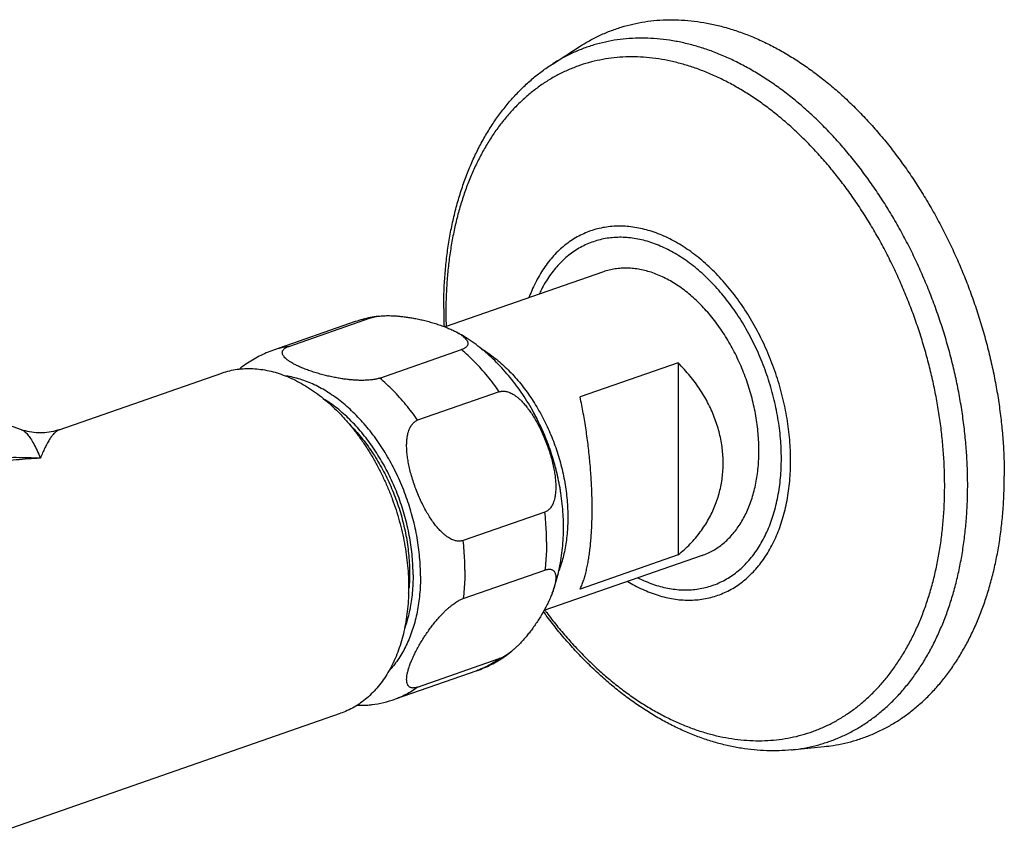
# Model space of a CAD drawing. Header units: millimetres. Extents: x 1094 to 1704, y 605 to 1147.
# Tile 9 of 14: x 1261 to 1346, y 700 to 771. Entities that reach past the tile are written whole.
import ezdxf

# ---------------------------------------------------------------- set-up
doc = ezdxf.new("R2010")
doc.units = ezdxf.units.MM
doc.header["$LTSCALE"] = 30.734
doc.layers.get('0').update_dxf_attribs({"linetype": 'CONTINUOUS'})

msp = doc.modelspace()

# ---------------------------------------------------------------- linework, layer by layer
at = {"color": 7, "linetype": 'CONTINUOUS'}
for p, q in [((1306.698, 767.608), (1309.11, 769.152)), ((1260.714, 735.953), (1166.083, 768.938)), ((1311.111, 749.621), (1297.413, 744.846)), ((1289.618, 745.306), (1282.547, 742.841)), ((1283.876, 743.164), (1290.947, 745.629)), ((1291.75, 740.419), (1298.821, 742.884)), ((1317.582, 741.744), (1309.097, 738.786)), ((1317.582, 741.744), (1317.582, 725.108)), ((1264.001, 735.953), (1278.082, 740.861)), ((1302.101, 739.23), (1295.03, 736.766)), ((1260.882, 735.897), (1260.712, 735.953)), ((1306.038, 728.819), (1298.967, 726.355)), ((1319.669, 725.069), (1305.971, 720.295)), ((1317.582, 725.108), (1309.097, 722.151)), ((1298.967, 721.334), (1306.038, 723.799)), ((1295.03, 713.668), (1302.101, 716.132)), ((1300.151, 715.089), (1293.08, 712.624)), ((1256.819, 700.408), (1288.352, 711.4)), ((1327.394, 708.236), (1330.243, 708.526))]:
    msp.add_line(p, q, dxfattribs=at)
msp.add_lwpolyline([(1264.003, 735.953), (1263.854, 735.904), (1263.673, 735.851), (1263.49, 735.805), (1263.306, 735.766), (1263.12, 735.733), (1262.933, 735.708), (1262.745, 735.69), (1262.557, 735.679), (1262.369, 735.675), (1262.18, 735.678), (1261.992, 735.688), (1261.804, 735.706), (1261.617, 735.73), (1261.431, 735.761), (1261.247, 735.8), (1261.064, 735.845), (1260.882, 735.897)], dxfattribs=at)
for centre, radius, start, end in [((1337.356, 746.46), 40.069, 180.01323, 182.25736), ((1292.861, 736), 9.854, 101.31129, 109.21323), ((1292.884, 735.884), 9.973, 97.28992, 101.31112), ((1288.954, 727.486), 18.709, 0.00012, 0.33471), ((1279.531, 723.413), 14.799, 353.76422, 355.61629), ((1289.826, 721.968), 9.894, 277.27292, 289.19643)]:
    msp.add_arc(centre, radius, start, end, dxfattribs=at)
at = {"color": 9, "linetype": 'CONTINUOUS'}
for centre, radius, start, end in [((1336.073, 746.159), 38.598, 180.00536, 181.90725), ((1291.944, 738.63), 7.07, 98.10751, 109.21237), ((1284.873, 736.165), 7.07, 98.10751, 109.21237), ((1260.477, 735.276), 0.717, 70.72242, 70.90432)]:
    msp.add_arc(centre, radius, start, end, dxfattribs=at)
at = {"color": 7, "linetype": 'CONTINUOUS'}
for points, knots in [([(1309.11, 769.152), (1309.335, 769.296), (1309.863, 769.614), (1310.718, 770.059), (1311.677, 770.472), (1312.662, 770.814), (1313.671, 771.084), (1314.702, 771.281), (1315.751, 771.404), (1316.817, 771.454), (1317.897, 771.43), (1318.989, 771.332), (1320.089, 771.161), (1321.196, 770.917), (1322.306, 770.6), (1323.417, 770.212), (1324.527, 769.753), (1325.633, 769.225), (1326.732, 768.628), (1327.822, 767.965), (1328.9, 767.236), (1329.965, 766.443), (1331.012, 765.589), (1332.04, 764.675), (1333.047, 763.703), (1334.03, 762.676), (1334.987, 761.596), (1335.916, 760.465), (1336.814, 759.286), (1337.68, 758.063), (1338.511, 756.797), (1339.305, 755.492), (1340.061, 754.15), (1340.777, 752.776), (1341.451, 751.371), (1342.082, 749.94), (1342.667, 748.486), (1343.207, 747.011), (1343.699, 745.52), (1344.143, 744.017), (1344.536, 742.503), (1344.88, 740.984), (1345.171, 739.462), (1345.411, 737.942), (1345.598, 736.426), (1345.732, 734.918), (1345.813, 733.422), (1345.831, 732.429), (1345.831, 731.935)], [0, 0, 0, 0, 0.012981, 0.029962, 0.046864, 0.063746, 0.08065, 0.097634, 0.114738, 0.132017, 0.149505, 0.167251, 0.185282, 0.203639, 0.222339, 0.241414, 0.260871, 0.280735, 0.301003, 0.321691, 0.342788, 0.364302, 0.386215, 0.408528, 0.431216, 0.454275, 0.477676, 0.501407, 0.525435, 0.549746, 0.574303, 0.599087, 0.62406, 0.649199, 0.674465, 0.699834, 0.725265, 0.750732, 0.776195, 0.801628, 0.82699, 0.852256, 0.877386, 0.902356, 0.927129, 0.951681, 0.975979, 1, 1, 1, 1]), ([(1297.287, 746.45), (1297.287, 746.94), (1297.305, 747.913), (1297.389, 749.361), (1297.528, 750.785), (1297.723, 752.182), (1297.974, 753.547), (1298.279, 754.878), (1298.639, 756.172), (1299.053, 757.424), (1299.519, 758.632), (1300.036, 759.791), (1300.604, 760.899), (1301.219, 761.953), (1301.88, 762.95), (1302.585, 763.887), (1303.332, 764.762), (1304.118, 765.574), (1304.941, 766.321), (1305.798, 767.002), (1306.395, 767.414), (1306.698, 767.608)], [0, 0, 0, 0, 0.060873, 0.121008, 0.180275, 0.238725, 0.296237, 0.352859, 0.408473, 0.463128, 0.516734, 0.56934, 0.620893, 0.671436, 0.720969, 0.769527, 0.817172, 0.863936, 0.909954, 0.955255, 1, 1, 1, 1]), ([(1324.583, 734.141), (1324.583, 734.388), (1324.571, 734.886), (1324.521, 735.636), (1324.437, 736.393), (1324.321, 737.153), (1324.171, 737.914), (1323.99, 738.672), (1323.778, 739.426), (1323.535, 740.172), (1323.262, 740.908), (1322.961, 741.631), (1322.632, 742.338), (1322.277, 743.027), (1321.896, 743.696), (1321.492, 744.341), (1321.066, 744.961), (1320.619, 745.553), (1320.153, 746.115), (1319.67, 746.646), (1319.171, 747.142), (1318.658, 747.603), (1318.133, 748.026), (1317.598, 748.411), (1317.055, 748.755), (1316.506, 749.058), (1315.953, 749.318), (1315.397, 749.535), (1314.842, 749.707), (1314.288, 749.833), (1313.738, 749.915), (1313.194, 749.95), (1312.658, 749.939), (1312.131, 749.882), (1311.617, 749.779), (1311.28, 749.679), (1311.114, 749.621), (1311.111, 749.621)], [0, 0, 0, 0, 0.031821, 0.064092, 0.096755, 0.129752, 0.16302, 0.196492, 0.230103, 0.263783, 0.297465, 0.331078, 0.364555, 0.39783, 0.430835, 0.463509, 0.495792, 0.527627, 0.558961, 0.589749, 0.619947, 0.649522, 0.678445, 0.706695, 0.734262, 0.761144, 0.787348, 0.812894, 0.837813, 0.862146, 0.88595, 0.909289, 0.932241, 0.954893, 0.97734, 0.999681, 1, 1, 1, 1]), ([(1290.947, 745.629), (1290.991, 745.644), (1291.084, 745.673), (1291.231, 745.71), (1291.393, 745.743), (1291.524, 745.764), (1291.601, 745.774), (1291.619, 745.776)], [0, 0, 0, 0, 0.202938, 0.423192, 0.662082, 0.922844, 1, 1, 1, 1]), ([(1291.619, 745.776), (1291.666, 745.782), (1291.784, 745.796), (1291.98, 745.812), (1292.214, 745.823), (1292.472, 745.827), (1292.755, 745.823), (1293.064, 745.809), (1293.401, 745.784), (1293.764, 745.747), (1294.152, 745.695), (1294.563, 745.629), (1294.993, 745.548), (1295.437, 745.451), (1295.889, 745.338), (1296.341, 745.212), (1296.785, 745.073), (1297.21, 744.925), (1297.609, 744.771), (1297.973, 744.614), (1298.234, 744.487), (1298.373, 744.413), (1298.405, 744.395)], [0, 0, 0, 0, 0.020318, 0.050812, 0.08422, 0.120842, 0.161094, 0.20522, 0.253399, 0.305564, 0.361526, 0.420986, 0.483575, 0.548735, 0.615579, 0.683014, 0.749782, 0.814484, 0.875834, 0.932667, 0.984166, 1, 1, 1, 1]), ([(1307.662, 727.595), (1307.661, 727.862), (1307.645, 728.434), (1307.582, 729.309), (1307.475, 730.222), (1307.325, 731.134), (1307.135, 732.043), (1306.904, 732.945), (1306.634, 733.836), (1306.327, 734.713), (1305.983, 735.575), (1305.602, 736.419), (1305.188, 737.242), (1304.739, 738.043), (1304.256, 738.821), (1303.742, 739.57), (1303.198, 740.289), (1302.625, 740.974), (1302.024, 741.624), (1301.4, 742.234), (1300.755, 742.801), (1300.09, 743.325), (1299.404, 743.805), (1298.838, 744.155), (1298.502, 744.342), (1298.405, 744.395)], [0, 0, 0, 0, 0.039958, 0.085563, 0.131332, 0.177432, 0.223846, 0.270286, 0.316695, 0.36307, 0.409361, 0.455574, 0.501566, 0.547294, 0.592934, 0.638476, 0.683233, 0.727751, 0.772044, 0.815715, 0.858262, 0.900503, 0.94244, 0.983458, 1, 1, 1, 1]), ([(1298.405, 744.395), (1298.466, 744.362), (1298.608, 744.282), (1298.812, 744.152), (1299.003, 744.009), (1299.152, 743.873), (1299.262, 743.746), (1299.336, 743.627), (1299.378, 743.517), (1299.39, 743.415), (1299.378, 743.323), (1299.344, 743.239), (1299.292, 743.164), (1299.224, 743.096), (1299.142, 743.035), (1299.047, 742.979), (1298.939, 742.928), (1298.862, 742.898), (1298.821, 742.884)], [0, 0, 0, 0, 0.092378, 0.215233, 0.32015, 0.408414, 0.481753, 0.542392, 0.59302, 0.63675, 0.676633, 0.71544, 0.755129, 0.797029, 0.842043, 0.890515, 0.943071, 1, 1, 1, 1]), ([(1282.547, 742.841), (1282.336, 742.767), (1281.919, 742.606), (1281.309, 742.32), (1280.715, 741.992), (1280.14, 741.62), (1279.773, 741.345), (1279.593, 741.201)], [0, 0, 0, 0, 0.19726, 0.395185, 0.594672, 0.796612, 1, 1, 1, 1]), ([(1291.75, 740.419), (1291.706, 740.404), (1291.614, 740.375), (1291.466, 740.338), (1291.304, 740.305), (1291.127, 740.277), (1290.932, 740.254), (1290.718, 740.236), (1290.483, 740.225), (1290.226, 740.221), (1289.943, 740.225), (1289.634, 740.239), (1289.297, 740.264), (1288.934, 740.301), (1288.545, 740.353), (1288.135, 740.419), (1287.705, 740.5), (1287.261, 740.597), (1286.809, 740.71), (1286.356, 740.836), (1285.913, 740.975), (1285.487, 741.123), (1285.089, 741.277), (1284.725, 741.434), (1284.401, 741.592), (1284.121, 741.746), (1283.886, 741.896), (1283.695, 742.039), (1283.546, 742.175), (1283.436, 742.302), (1283.362, 742.421), (1283.32, 742.531), (1283.307, 742.633), (1283.32, 742.725), (1283.354, 742.809), (1283.406, 742.884), (1283.474, 742.952), (1283.555, 743.013), (1283.651, 743.069), (1283.758, 743.12), (1283.836, 743.15), (1283.876, 743.164)], [0, 0, 0, 0, 0.014026, 0.029249, 0.04576, 0.063783, 0.083412, 0.104868, 0.128374, 0.154142, 0.182464, 0.213511, 0.24741, 0.284114, 0.323489, 0.365326, 0.409364, 0.455212, 0.502244, 0.549692, 0.596671, 0.642197, 0.685363, 0.725352, 0.761587, 0.793723, 0.821645, 0.845489, 0.865549, 0.882217, 0.895999, 0.907505, 0.917443, 0.926508, 0.935327, 0.944348, 0.95387, 0.964101, 0.975117, 0.987062, 1, 1, 1, 1]), ([(1278.082, 740.861), (1278.093, 740.865), (1278.313, 740.941), (1278.751, 741.068), (1279.408, 741.191), (1280.081, 741.252), (1280.767, 741.251), (1281.463, 741.187), (1282.166, 741.062), (1282.872, 740.875), (1283.58, 740.627), (1284.287, 740.32), (1284.988, 739.955), (1285.682, 739.533), (1286.366, 739.056), (1287.037, 738.526), (1287.692, 737.945), (1288.329, 737.316), (1288.945, 736.641), (1289.537, 735.923), (1290.103, 735.165), (1290.641, 734.37), (1291.149, 733.541), (1291.624, 732.682), (1292.065, 731.795), (1292.469, 730.886), (1292.835, 729.957), (1293.162, 729.013), (1293.448, 728.056), (1293.692, 727.092), (1293.894, 726.124), (1294.051, 725.156), (1294.164, 724.191), (1294.232, 723.235), (1294.248, 722.6), (1294.248, 722.285)], [0, 0, 0, 0, 0.001232, 0.024952, 0.048775, 0.072881, 0.097344, 0.122237, 0.147715, 0.173816, 0.200564, 0.228074, 0.256343, 0.285341, 0.315147, 0.345721, 0.376988, 0.408998, 0.441684, 0.474938, 0.508784, 0.543141, 0.577877, 0.612998, 0.648418, 0.683989, 0.719704, 0.755481, 0.791165, 0.82674, 0.862136, 0.897203, 0.931916, 0.966228, 1, 1, 1, 1]), ([(1321.486, 733.061), (1321.486, 733.273), (1321.473, 733.698), (1321.414, 734.336), (1321.316, 734.976), (1321.178, 735.616), (1321.001, 736.256), (1320.783, 736.894), (1320.526, 737.528), (1320.228, 738.159), (1319.889, 738.783), (1319.51, 739.4), (1319.089, 740.007), (1318.628, 740.603), (1318.126, 741.185), (1317.768, 741.559), (1317.582, 741.744)], [0, 0, 0, 0, 0.064988, 0.130516, 0.196659, 0.263634, 0.331477, 0.400393, 0.470435, 0.541724, 0.614377, 0.688415, 0.763989, 0.84105, 0.919726, 1, 1, 1, 1]), ([(1302.101, 739.23), (1302.144, 739.245), (1302.232, 739.269), (1302.37, 739.287), (1302.516, 739.287), (1302.671, 739.268), (1302.834, 739.228), (1303.008, 739.166), (1303.193, 739.078), (1303.39, 738.962), (1303.599, 738.814), (1303.822, 738.629), (1304.057, 738.404), (1304.303, 738.137), (1304.557, 737.824), (1304.818, 737.465), (1305.082, 737.06), (1305.346, 736.61), (1305.604, 736.119), (1305.853, 735.595), (1306.086, 735.046), (1306.298, 734.484), (1306.486, 733.919), (1306.646, 733.364), (1306.776, 732.828), (1306.874, 732.321), (1306.943, 731.848), (1306.982, 731.412), (1306.996, 731.015), (1306.986, 730.658), (1306.956, 730.341), (1306.909, 730.062), (1306.847, 729.819), (1306.774, 729.609), (1306.691, 729.427), (1306.599, 729.272), (1306.5, 729.141), (1306.395, 729.031), (1306.282, 728.941), (1306.164, 728.87), (1306.081, 728.834), (1306.038, 728.819)], [0, 0, 0, 0, 0.010472, 0.021213, 0.032434, 0.044425, 0.057387, 0.071604, 0.087371, 0.104982, 0.124811, 0.147165, 0.172341, 0.20052, 0.231818, 0.266279, 0.303891, 0.344512, 0.387757, 0.43306, 0.479681, 0.526708, 0.57323, 0.61834, 0.661308, 0.701575, 0.738774, 0.772775, 0.80358, 0.831249, 0.855912, 0.877764, 0.897114, 0.914279, 0.929639, 0.943497, 0.956152, 0.967896, 0.978936, 0.989566, 1, 1, 1, 1]), ([(1310.143, 729.108), (1310.143, 729.321), (1310.14, 729.751), (1310.124, 730.403), (1310.097, 731.067), (1310.061, 731.741), (1310.013, 732.425), (1309.955, 733.117), (1309.886, 733.817), (1309.806, 734.522), (1309.716, 735.232), (1309.614, 735.944), (1309.502, 736.658), (1309.379, 737.371), (1309.245, 738.08), (1309.148, 738.551), (1309.097, 738.786)], [0, 0, 0, 0, 0.065588, 0.132513, 0.200627, 0.269924, 0.340221, 0.411504, 0.483606, 0.556424, 0.629854, 0.703687, 0.777844, 0.852046, 0.926182, 1, 1, 1, 1]), ([(1298.967, 726.355), (1298.925, 726.34), (1298.837, 726.316), (1298.698, 726.298), (1298.552, 726.298), (1298.398, 726.317), (1298.234, 726.357), (1298.061, 726.419), (1297.876, 726.507), (1297.679, 726.623), (1297.47, 726.772), (1297.247, 726.956), (1297.012, 727.181), (1296.766, 727.448), (1296.511, 727.761), (1296.251, 728.12), (1295.987, 728.525), (1295.723, 728.975), (1295.465, 729.466), (1295.216, 729.99), (1294.983, 730.539), (1294.77, 731.101), (1294.582, 731.666), (1294.423, 732.221), (1294.293, 732.757), (1294.195, 733.264), (1294.126, 733.737), (1294.086, 734.174), (1294.073, 734.57), (1294.083, 734.927), (1294.113, 735.244), (1294.16, 735.523), (1294.222, 735.766), (1294.295, 735.977), (1294.378, 736.158), (1294.47, 736.313), (1294.569, 736.444), (1294.674, 736.554), (1294.786, 736.644), (1294.905, 736.715), (1294.988, 736.751), (1295.03, 736.766)], [0, 0, 0, 0, 0.010472, 0.021213, 0.032433, 0.044425, 0.057387, 0.071604, 0.087371, 0.104982, 0.124811, 0.147165, 0.172341, 0.200519, 0.231817, 0.266278, 0.30389, 0.344511, 0.387756, 0.433059, 0.479679, 0.526707, 0.573229, 0.61834, 0.661307, 0.701576, 0.738775, 0.772775, 0.80358, 0.831249, 0.855912, 0.877764, 0.897114, 0.914279, 0.929639, 0.943497, 0.956152, 0.967896, 0.978936, 0.989566, 1, 1, 1, 1]), ([(1307.431, 730.466), (1307.408, 730.613), (1307.338, 731.041), (1307.2, 731.747), (1307.001, 732.582), (1306.767, 733.412), (1306.499, 734.233), (1306.199, 735.043), (1305.868, 735.838), (1305.506, 736.617), (1305.234, 737.143), (1305.088, 737.411), (1305.078, 737.429)], [0, 0, 0, 0, 0.06045, 0.175989, 0.29224, 0.40897, 0.525943, 0.642919, 0.75966, 0.875928, 0.99149, 1, 1, 1, 1]), ([(1289.148, 736.39), (1289.236, 736.301), (1289.495, 736.033), (1289.913, 735.567), (1290.393, 734.978), (1290.852, 734.358), (1291.289, 733.709), (1291.702, 733.033), (1292.09, 732.334), (1292.45, 731.614), (1292.783, 730.876), (1293.086, 730.122), (1293.358, 729.355), (1293.599, 728.578), (1293.806, 727.794), (1293.981, 727.006), (1294.122, 726.218), (1294.228, 725.431), (1294.298, 724.649), (1294.334, 723.875), (1294.334, 723.112), (1294.31, 722.582), (1294.289, 722.307), (1294.287, 722.282)], [0, 0, 0, 0, 0.02415, 0.072471, 0.121653, 0.171616, 0.222276, 0.273538, 0.325303, 0.377469, 0.429928, 0.48257, 0.535283, 0.587956, 0.640478, 0.692736, 0.744624, 0.796037, 0.846875, 0.897042, 0.946451, 0.99502, 1, 1, 1, 1]), ([(1319.669, 725.069), (1319.831, 725.126), (1320.152, 725.254), (1320.618, 725.491), (1321.066, 725.772), (1321.493, 726.096), (1321.898, 726.461), (1322.279, 726.865), (1322.635, 727.308), (1322.964, 727.787), (1323.266, 728.301), (1323.538, 728.847), (1323.781, 729.425), (1323.993, 730.031), (1324.174, 730.664), (1324.323, 731.322), (1324.439, 732.001), (1324.522, 732.699), (1324.572, 733.415), (1324.583, 733.897), (1324.583, 734.141)], [0, 0, 0, 0, 0.046708, 0.094309, 0.142339, 0.191, 0.240477, 0.290934, 0.342513, 0.395329, 0.449473, 0.505012, 0.561987, 0.620416, 0.680294, 0.7416, 0.804289, 0.868304, 0.933571, 1, 1, 1, 1]), ([(1317.582, 725.108), (1317.768, 725.258), (1318.126, 725.565), (1318.628, 726.054), (1319.09, 726.564), (1319.51, 727.093), (1319.89, 727.64), (1320.229, 728.201), (1320.527, 728.776), (1320.784, 729.363), (1321.001, 729.961), (1321.179, 730.567), (1321.316, 731.182), (1321.415, 731.804), (1321.473, 732.431), (1321.486, 732.851), (1321.486, 733.061)], [0, 0, 0, 0, 0.077948, 0.154347, 0.229274, 0.302941, 0.375386, 0.446836, 0.517381, 0.587204, 0.656483, 0.725321, 0.793965, 0.862488, 0.931134, 1, 1, 1, 1]), ([(1330.243, 708.526), (1330.496, 708.552), (1331.095, 708.628), (1332.029, 708.807), (1333.039, 709.076), (1334.024, 709.418), (1334.983, 709.832), (1335.913, 710.316), (1336.813, 710.869), (1337.68, 711.49), (1338.513, 712.178), (1339.308, 712.931), (1340.065, 713.747), (1340.782, 714.624), (1341.456, 715.56), (1342.087, 716.553), (1342.673, 717.6), (1343.212, 718.699), (1343.704, 719.848), (1344.147, 721.044), (1344.541, 722.284), (1344.883, 723.565), (1345.175, 724.884), (1345.414, 726.238), (1345.6, 727.624), (1345.734, 729.039), (1345.814, 730.479), (1345.831, 731.447), (1345.831, 731.935)], [0, 0, 0, 0, 0.024719, 0.05865, 0.092421, 0.126148, 0.159915, 0.193838, 0.227998, 0.262503, 0.297425, 0.332858, 0.36886, 0.405507, 0.442841, 0.48092, 0.519766, 0.559418, 0.599883, 0.64118, 0.683301, 0.726249, 0.770002, 0.814546, 0.859851, 0.905888, 0.952618, 1, 1, 1, 1]), ([(1309.097, 722.151), (1309.149, 722.258), (1309.249, 722.485), (1309.383, 722.846), (1309.506, 723.238), (1309.617, 723.659), (1309.718, 724.108), (1309.809, 724.582), (1309.888, 725.08), (1309.956, 725.6), (1310.014, 726.141), (1310.062, 726.701), (1310.098, 727.28), (1310.124, 727.875), (1310.14, 728.486), (1310.143, 728.899), (1310.143, 729.108)], [0, 0, 0, 0, 0.050535, 0.10487, 0.162869, 0.22446, 0.289404, 0.357605, 0.428839, 0.502963, 0.579837, 0.659245, 0.741139, 0.825276, 0.91163, 1, 1, 1, 1]), ([(1306.684, 721.805), (1306.752, 721.984), (1306.908, 722.429), (1307.124, 723.155), (1307.321, 723.989), (1307.474, 724.842), (1307.583, 725.713), (1307.648, 726.596), (1307.663, 727.189), (1307.663, 727.486)], [0, 0, 0, 0, 0.098789, 0.244558, 0.391861, 0.541933, 0.69301, 0.846302, 1, 1, 1, 1]), ([(1306.038, 723.799), (1306.079, 723.813), (1306.158, 723.838), (1306.276, 723.863), (1306.388, 723.876), (1306.494, 723.875), (1306.593, 723.858), (1306.686, 723.825), (1306.772, 723.773), (1306.847, 723.698), (1306.909, 723.599), (1306.957, 723.474), (1306.987, 723.319), (1306.996, 723.132), (1306.982, 722.912), (1306.941, 722.657), (1306.872, 722.367), (1306.784, 722.079), (1306.716, 721.889), (1306.684, 721.805)], [0, 0, 0, 0, 0.045655, 0.088053, 0.127515, 0.164673, 0.199954, 0.234254, 0.268784, 0.305144, 0.345455, 0.391939, 0.44687, 0.512211, 0.589619, 0.680385, 0.785474, 0.905307, 1, 1, 1, 1]), ([(1294.248, 722.285), (1294.248, 721.976), (1294.233, 721.362), (1294.166, 720.452), (1294.053, 719.566), (1293.897, 718.707), (1293.696, 717.878), (1293.452, 717.083), (1293.166, 716.325), (1292.84, 715.607), (1292.473, 714.932), (1292.069, 714.303), (1291.628, 713.722), (1291.152, 713.193), (1290.643, 712.716), (1290.103, 712.295), (1289.535, 711.93), (1288.951, 711.629), (1288.55, 711.469), (1288.352, 711.4)], [0, 0, 0, 0, 0.070434, 0.139628, 0.207335, 0.27352, 0.338212, 0.401232, 0.462586, 0.522387, 0.580549, 0.637139, 0.692369, 0.746258, 0.798953, 0.850763, 0.901808, 0.952299, 1, 1, 1, 1]), ([(1295.03, 713.668), (1294.99, 713.653), (1294.91, 713.629), (1294.793, 713.603), (1294.681, 713.591), (1294.575, 713.592), (1294.475, 713.608), (1294.382, 713.642), (1294.297, 713.694), (1294.222, 713.768), (1294.159, 713.867), (1294.112, 713.993), (1294.082, 714.148), (1294.073, 714.335), (1294.087, 714.555), (1294.128, 714.809), (1294.197, 715.099), (1294.296, 715.423), (1294.426, 715.778), (1294.586, 716.16), (1294.774, 716.562), (1294.987, 716.976), (1295.22, 717.394), (1295.469, 717.806), (1295.728, 718.206), (1295.991, 718.587), (1296.255, 718.944), (1296.516, 719.275), (1296.77, 719.577), (1297.016, 719.851), (1297.25, 720.096), (1297.472, 720.313), (1297.681, 720.504), (1297.878, 720.67), (1298.062, 720.816), (1298.235, 720.941), (1298.397, 721.049), (1298.551, 721.142), (1298.696, 721.219), (1298.833, 721.283), (1298.923, 721.319), (1298.967, 721.334)], [0, 0, 0, 0, 0.012569, 0.024242, 0.035107, 0.045337, 0.05505, 0.064494, 0.074, 0.084011, 0.095109, 0.107907, 0.12303, 0.141019, 0.16233, 0.18732, 0.216252, 0.249245, 0.286161, 0.326641, 0.3701, 0.415718, 0.462594, 0.509758, 0.556343, 0.601606, 0.644949, 0.686006, 0.724543, 0.760374, 0.79339, 0.823565, 0.851039, 0.875992, 0.898725, 0.91945, 0.938395, 0.955784, 0.971718, 0.986423, 1, 1, 1, 1]), ([(1306.684, 721.805), (1306.671, 721.77), (1306.608, 721.606), (1306.483, 721.307), (1306.295, 720.905), (1306.082, 720.491), (1305.848, 720.073), (1305.6, 719.66), (1305.341, 719.261), (1305.078, 718.88), (1304.814, 718.523), (1304.553, 718.192), (1304.299, 717.889), (1304.053, 717.615), (1303.819, 717.37), (1303.596, 717.153), (1303.388, 716.963), (1303.252, 716.848), (1303.186, 716.794)], [0, 0, 0, 0, 0.018063, 0.085482, 0.157861, 0.233837, 0.311907, 0.390457, 0.468044, 0.543429, 0.615616, 0.683997, 0.74818, 0.807855, 0.862843, 0.913099, 0.958856, 1, 1, 1, 1]), ([(1327.394, 708.236), (1327.042, 708.2), (1326.331, 708.152), (1325.255, 708.151), (1324.164, 708.22), (1323.062, 708.361), (1321.951, 708.574), (1320.835, 708.858), (1319.715, 709.215), (1318.596, 709.642), (1317.479, 710.14), (1316.37, 710.707), (1315.269, 711.341), (1314.182, 712.041), (1313.11, 712.806), (1312.056, 713.632), (1311.022, 714.517), (1310.012, 715.46), (1309.027, 716.457), (1308.069, 717.507), (1307.142, 718.606), (1306.432, 719.514), (1306.031, 720.054), (1305.92, 720.206)], [0, 0, 0, 0, 0.041272, 0.083084, 0.125568, 0.168751, 0.212722, 0.257543, 0.303221, 0.34985, 0.397356, 0.44586, 0.495238, 0.545588, 0.596801, 0.648923, 0.701874, 0.755651, 0.810203, 0.865484, 0.921462, 0.978064, 1, 1, 1, 1]), ([(1300.151, 715.089), (1300.361, 715.162), (1300.779, 715.324), (1301.389, 715.609), (1301.982, 715.938), (1302.557, 716.309), (1302.953, 716.605), (1303.159, 716.772), (1303.186, 716.794)], [0, 0, 0, 0, 0.19134, 0.383325, 0.576825, 0.772705, 0.969911, 1, 1, 1, 1]), ([(1303.186, 716.794), (1303.186, 716.794), (1303.125, 716.744), (1303.007, 716.651), (1302.834, 716.525), (1302.671, 716.417), (1302.518, 716.325), (1302.373, 716.247), (1302.236, 716.183), (1302.145, 716.148), (1302.101, 716.132)], [0, 0, 0, 0, 0.00201, 0.184954, 0.351745, 0.504214, 0.644156, 0.772388, 0.890733, 1, 1, 1, 1]), ([(1289.815, 712.113), (1289.861, 712.111), (1290, 712.106), (1290.226, 712.102), (1290.483, 712.107), (1290.718, 712.118), (1290.914, 712.134), (1291.032, 712.147), (1291.079, 712.153)], [0, 0, 0, 0, 0.108093, 0.330952, 0.53371, 0.718677, 0.88751, 1, 1, 1, 1])]:
    msp.add_open_spline(points, degree=3, knots=knots, dxfattribs=at)
at = {"color": 9, "linetype": 'CONTINUOUS'}
for points, knots in [([(1342.66, 731.161), (1342.66, 731.652), (1342.641, 732.64), (1342.56, 734.128), (1342.425, 735.628), (1342.235, 737.136), (1341.993, 738.649), (1341.699, 740.163), (1341.352, 741.673), (1340.955, 743.177), (1340.507, 744.672), (1340.01, 746.152), (1339.466, 747.616), (1338.875, 749.058), (1338.24, 750.477), (1337.56, 751.868), (1336.839, 753.228), (1336.078, 754.553), (1335.278, 755.842), (1334.442, 757.09), (1333.572, 758.294), (1332.669, 759.452), (1331.736, 760.561), (1330.775, 761.618), (1329.789, 762.62), (1328.779, 763.566), (1327.749, 764.453), (1326.7, 765.278), (1325.636, 766.041), (1324.558, 766.738), (1323.469, 767.368), (1322.373, 767.931), (1321.27, 768.423), (1320.166, 768.845), (1319.06, 769.195), (1317.958, 769.472), (1316.86, 769.676), (1315.77, 769.806), (1314.691, 769.861), (1313.625, 769.842), (1312.574, 769.749), (1311.541, 769.581), (1310.529, 769.34), (1309.541, 769.025), (1308.578, 768.637), (1307.643, 768.178), (1307.025, 767.817), (1306.715, 767.619), (1306.698, 767.608)], [0, 0, 0, 0, 0.024398, 0.049083, 0.074027, 0.0992, 0.124571, 0.150109, 0.175779, 0.201549, 0.227384, 0.253249, 0.279109, 0.30493, 0.330676, 0.356314, 0.381809, 0.407129, 0.432243, 0.457119, 0.481728, 0.506044, 0.53004, 0.553693, 0.576981, 0.599886, 0.622393, 0.644488, 0.666163, 0.687412, 0.708233, 0.728628, 0.748604, 0.768172, 0.787349, 0.806155, 0.824617, 0.842765, 0.860634, 0.878266, 0.895703, 0.912992, 0.930185, 0.947332, 0.964487, 0.981701, 0.999026, 1, 1, 1, 1]), ([(1340.668, 731.1), (1340.668, 731.571), (1340.65, 732.519), (1340.572, 733.948), (1340.442, 735.387), (1340.26, 736.834), (1340.028, 738.286), (1339.745, 739.738), (1339.413, 741.188), (1339.031, 742.631), (1338.602, 744.065), (1338.125, 745.486), (1337.603, 746.89), (1337.036, 748.275), (1336.426, 749.636), (1335.774, 750.97), (1335.082, 752.276), (1334.351, 753.548), (1333.584, 754.784), (1332.782, 755.981), (1331.946, 757.137), (1331.08, 758.248), (1330.185, 759.312), (1329.263, 760.327), (1328.316, 761.289), (1327.348, 762.196), (1326.359, 763.047), (1325.352, 763.839), (1324.331, 764.571), (1323.297, 765.24), (1322.252, 765.845), (1321.2, 766.385), (1320.142, 766.857), (1319.082, 767.262), (1318.021, 767.598), (1316.963, 767.864), (1315.91, 768.06), (1314.864, 768.184), (1313.828, 768.238), (1312.805, 768.219), (1311.797, 768.13), (1310.806, 767.969), (1309.835, 767.737), (1308.886, 767.434), (1307.962, 767.063), (1307.065, 766.622), (1306.197, 766.114), (1305.36, 765.539), (1304.556, 764.9), (1303.788, 764.197), (1303.056, 763.433), (1302.364, 762.609), (1301.711, 761.728), (1301.101, 760.79), (1300.534, 759.8), (1300.012, 758.758), (1299.535, 757.669), (1299.106, 756.533), (1298.725, 755.355), (1298.393, 754.136), (1298.111, 752.88), (1297.879, 751.59), (1297.698, 750.269), (1297.569, 748.919), (1297.491, 747.545), (1297.474, 746.621), (1297.474, 746.156)], [0, 0, 0, 0, 0.017545, 0.035297, 0.053235, 0.071338, 0.089583, 0.107949, 0.12641, 0.144942, 0.163521, 0.182121, 0.200719, 0.219287, 0.237803, 0.25624, 0.274575, 0.292784, 0.310844, 0.328733, 0.346431, 0.363917, 0.381174, 0.398184, 0.414931, 0.431403, 0.447589, 0.463479, 0.479066, 0.494347, 0.50932, 0.523987, 0.538353, 0.552425, 0.566216, 0.57974, 0.593017, 0.606068, 0.618919, 0.631598, 0.644138, 0.656572, 0.668936, 0.681267, 0.693604, 0.705983, 0.718442, 0.731017, 0.74374, 0.756642, 0.769752, 0.783095, 0.79669, 0.810556, 0.824708, 0.839155, 0.853905, 0.868961, 0.884326, 0.899996, 0.915968, 0.932233, 0.948781, 0.965601, 0.98268, 1, 1, 1, 1]), ([(1327.322, 733.269), (1327.322, 733.569), (1327.309, 734.174), (1327.251, 735.085), (1327.155, 736.003), (1327.021, 736.926), (1326.849, 737.85), (1326.641, 738.773), (1326.396, 739.691), (1326.116, 740.602), (1325.801, 741.502), (1325.453, 742.389), (1325.072, 743.26), (1324.661, 744.111), (1324.219, 744.941), (1323.749, 745.746), (1323.252, 746.524), (1322.731, 747.272), (1322.185, 747.988), (1321.618, 748.669), (1321.031, 749.314), (1320.426, 749.92), (1319.804, 750.485), (1319.169, 751.007), (1318.522, 751.485), (1317.865, 751.918), (1317.2, 752.303), (1316.529, 752.639), (1315.855, 752.926), (1315.18, 753.161), (1314.506, 753.346), (1313.835, 753.478), (1313.169, 753.558), (1312.51, 753.585), (1311.861, 753.559), (1311.224, 753.48), (1310.601, 753.349), (1309.994, 753.165), (1309.405, 752.929), (1308.836, 752.643), (1308.29, 752.306), (1307.766, 751.921), (1307.269, 751.488), (1306.798, 751.01), (1306.356, 750.487), (1305.944, 749.921), (1305.563, 749.315), (1305.215, 748.669), (1304.915, 748.02), (1304.742, 747.582), (1304.666, 747.374)], [0, 0, 0, 0, 0.023645, 0.047608, 0.071852, 0.096337, 0.121023, 0.145865, 0.17082, 0.195843, 0.220887, 0.245906, 0.270857, 0.295692, 0.320369, 0.344844, 0.369076, 0.393025, 0.416654, 0.43993, 0.46282, 0.485298, 0.507339, 0.528924, 0.550039, 0.570676, 0.59083, 0.610505, 0.629711, 0.648464, 0.66679, 0.68472, 0.702293, 0.719555, 0.73656, 0.753368, 0.770041, 0.786647, 0.803254, 0.819932, 0.836747, 0.853763, 0.871039, 0.888628, 0.906575, 0.92492, 0.943694, 0.962922, 0.982619, 1, 1, 1, 1]), ([(1326.526, 733.464), (1326.526, 733.75), (1326.513, 734.329), (1326.457, 735.202), (1326.363, 736.083), (1326.232, 736.97), (1326.064, 737.858), (1325.861, 738.744), (1325.622, 739.625), (1325.348, 740.499), (1325.041, 741.361), (1324.701, 742.211), (1324.33, 743.043), (1323.928, 743.857), (1323.498, 744.649), (1323.04, 745.415), (1322.557, 746.155), (1322.049, 746.865), (1321.518, 747.543), (1320.967, 748.186), (1320.397, 748.793), (1319.811, 749.361), (1319.209, 749.888), (1318.594, 750.373), (1317.968, 750.814), (1317.333, 751.21), (1316.692, 751.558), (1316.046, 751.859), (1315.398, 752.111), (1314.75, 752.312), (1314.104, 752.463), (1313.461, 752.563), (1312.826, 752.611), (1312.198, 752.607), (1311.582, 752.551), (1310.978, 752.444), (1310.389, 752.285), (1309.818, 752.076), (1309.265, 751.816), (1308.733, 751.507), (1308.224, 751.151), (1307.739, 750.747), (1307.28, 750.298), (1306.849, 749.805), (1306.448, 749.27), (1306.076, 748.695), (1305.78, 748.161), (1305.613, 747.818), (1305.55, 747.683)], [0, 0, 0, 0, 0.02465, 0.049712, 0.075124, 0.100817, 0.126717, 0.152763, 0.178914, 0.205133, 0.231376, 0.257588, 0.283717, 0.30971, 0.335524, 0.361112, 0.386431, 0.411437, 0.43609, 0.460354, 0.484197, 0.507589, 0.530508, 0.552934, 0.574853, 0.596258, 0.61715, 0.637534, 0.657425, 0.676845, 0.695825, 0.714403, 0.732628, 0.750553, 0.76824, 0.785757, 0.803175, 0.82057, 0.838015, 0.855585, 0.87335, 0.891376, 0.909722, 0.928438, 0.947572, 0.967159, 0.987227, 1, 1, 1, 1]), ([(1302.101, 739.23), (1301.94, 739.464), (1301.609, 739.923), (1301.089, 740.584), (1300.549, 741.213), (1299.991, 741.808), (1299.418, 742.366), (1299.022, 742.716), (1298.821, 742.884)], [0, 0, 0, 0, 0.173321, 0.344267, 0.512605, 0.678125, 0.840643, 1, 1, 1, 1]), ([(1300.563, 742.948), (1300.726, 742.85), (1301.072, 742.629), (1301.587, 742.259), (1302.112, 741.835), (1302.624, 741.375), (1303.123, 740.878), (1303.607, 740.348), (1304.073, 739.785), (1304.52, 739.193), (1304.946, 738.573), (1305.35, 737.928), (1305.73, 737.26), (1306.086, 736.571), (1306.415, 735.863), (1306.716, 735.14), (1306.989, 734.404), (1307.232, 733.658), (1307.444, 732.905), (1307.625, 732.146), (1307.774, 731.385), (1307.891, 730.625), (1307.975, 729.869), (1308.025, 729.118), (1308.037, 728.62), (1308.037, 728.373)], [0, 0, 0, 0, 0.033467, 0.072105, 0.111662, 0.15211, 0.193412, 0.23552, 0.278375, 0.321915, 0.366067, 0.410755, 0.455895, 0.501404, 0.54719, 0.593163, 0.639228, 0.685292, 0.731261, 0.777041, 0.82254, 0.867669, 0.912343, 0.956479, 1, 1, 1, 1]), ([(1295.278, 723.282), (1295.278, 723.554), (1295.266, 724.102), (1295.21, 724.928), (1295.118, 725.76), (1294.99, 726.597), (1294.826, 727.434), (1294.626, 728.269), (1294.392, 729.098), (1294.125, 729.919), (1293.825, 730.729), (1293.493, 731.525), (1293.131, 732.303), (1292.74, 733.062), (1292.322, 733.797), (1291.877, 734.508), (1291.408, 735.19), (1290.916, 735.841), (1290.403, 736.46), (1289.871, 737.044), (1289.322, 737.59), (1288.758, 738.097), (1288.18, 738.564), (1287.591, 738.987), (1286.994, 739.366), (1286.39, 739.699), (1285.781, 739.985), (1285.169, 740.223), (1284.558, 740.413), (1284.043, 740.531), (1283.733, 740.582), (1283.628, 740.597)], [0, 0, 0, 0, 0.036386, 0.073286, 0.110636, 0.148366, 0.186406, 0.22468, 0.263113, 0.301625, 0.340138, 0.378573, 0.416853, 0.454901, 0.492641, 0.530003, 0.566916, 0.603318, 0.639148, 0.674352, 0.708883, 0.7427, 0.775772, 0.808075, 0.839597, 0.870335, 0.900298, 0.929509, 0.958002, 0.985827, 1, 1, 1, 1]), ([(1295.03, 736.766), (1294.869, 737), (1294.538, 737.458), (1294.018, 738.12), (1293.478, 738.748), (1292.92, 739.343), (1292.346, 739.901), (1291.95, 740.251), (1291.75, 740.419)], [0, 0, 0, 0, 0.173321, 0.344267, 0.512605, 0.678125, 0.840643, 1, 1, 1, 1]), ([(1294.634, 723.383), (1294.634, 723.647), (1294.621, 724.178), (1294.567, 724.98), (1294.476, 725.79), (1294.348, 726.604), (1294.186, 727.418), (1293.988, 728.23), (1293.757, 729.036), (1293.492, 729.833), (1293.195, 730.619), (1292.867, 731.39), (1292.509, 732.143), (1292.123, 732.876), (1291.71, 733.586), (1291.271, 734.27), (1290.808, 734.925), (1290.323, 735.55), (1289.818, 736.141), (1289.295, 736.696), (1288.755, 737.214), (1288.201, 737.693), (1287.635, 738.129), (1287.221, 738.412), (1287, 738.552), (1286.974, 738.568)], [0, 0, 0, 0, 0.044745, 0.090256, 0.136401, 0.183037, 0.230031, 0.277305, 0.324779, 0.372345, 0.419893, 0.467324, 0.514542, 0.561448, 0.607945, 0.653942, 0.699353, 0.744096, 0.788098, 0.831291, 0.873617, 0.915028, 0.955488, 0.994971, 1, 1, 1, 1]), ([(1260.714, 735.953), (1260.723, 735.949), (1260.821, 735.913), (1261.012, 735.792), (1261.268, 735.534), (1261.534, 735.173), (1261.808, 734.705), (1262.089, 734.131), (1262.267, 733.709), (1262.357, 733.481)], [0, 0, 0, 0, 0.009948, 0.103, 0.220708, 0.367749, 0.546326, 0.757148, 1, 1, 1, 1]), ([(1264.003, 735.953), (1263.995, 735.95), (1263.903, 735.917), (1263.733, 735.813), (1263.518, 735.609), (1263.315, 735.36), (1263.12, 735.069), (1262.928, 734.736), (1262.736, 734.359), (1262.543, 733.936), (1262.42, 733.637), (1262.357, 733.481)], [0, 0, 0, 0, 0.008124, 0.096718, 0.194455, 0.299849, 0.414329, 0.540638, 0.680181, 0.833204, 1, 1, 1, 1]), ([(1262.357, 733.481), (1261.664, 733.514), (1260.285, 733.549), (1258.236, 733.504), (1256.233, 733.367), (1254.296, 733.141), (1252.443, 732.832), (1250.69, 732.451), (1249.048, 732.005), (1247.524, 731.504), (1246.12, 730.959), (1245.126, 730.508), (1244.598, 730.245), (1244.491, 730.19)], [0, 0, 0, 0, 0.113406, 0.225287, 0.334868, 0.441333, 0.543826, 0.641623, 0.734346, 0.821728, 0.903698, 0.980295, 1, 1, 1, 1]), ([(1262.357, 733.481), (1261.654, 733.447), (1260.256, 733.347), (1258.182, 733.1), (1256.158, 732.763), (1254.203, 732.342), (1252.338, 731.848), (1251.099, 731.454), (1250.479, 731.239), (1250.442, 731.226)], [0, 0, 0, 0, 0.173565, 0.345609, 0.514736, 0.679455, 0.838311, 0.990389, 1, 1, 1, 1]), ([(1313.224, 722.822), (1313.422, 722.701), (1313.841, 722.46), (1314.49, 722.134), (1315.164, 721.848), (1315.84, 721.612), (1316.514, 721.427), (1317.185, 721.295), (1317.851, 721.215), (1318.509, 721.188), (1319.158, 721.214), (1319.795, 721.293), (1320.418, 721.425), (1321.025, 721.608), (1321.614, 721.844), (1322.183, 722.131), (1322.73, 722.467), (1323.253, 722.852), (1323.751, 723.285), (1324.222, 723.763), (1324.664, 724.287), (1325.076, 724.852), (1325.457, 725.459), (1325.805, 726.104), (1326.12, 726.786), (1326.4, 727.502), (1326.644, 728.251), (1326.852, 729.029), (1327.023, 729.834), (1327.157, 730.664), (1327.252, 731.516), (1327.31, 732.387), (1327.322, 732.973), (1327.322, 733.269)], [0, 0, 0, 0, 0.031341, 0.065005, 0.097867, 0.129955, 0.16131, 0.191988, 0.222056, 0.251592, 0.280689, 0.309446, 0.337974, 0.366387, 0.394803, 0.423339, 0.45211, 0.481225, 0.510784, 0.540878, 0.571586, 0.602975, 0.635098, 0.667996, 0.701699, 0.736221, 0.771569, 0.807736, 0.844707, 0.882455, 0.920949, 0.960146, 1, 1, 1, 1]), ([(1314.108, 723.131), (1314.316, 723.026), (1314.738, 722.83), (1315.383, 722.579), (1316.031, 722.378), (1316.677, 722.227), (1317.319, 722.127), (1317.955, 722.079), (1318.582, 722.083), (1319.199, 722.139), (1319.803, 722.246), (1320.391, 722.405), (1320.963, 722.614), (1321.516, 722.874), (1322.048, 723.183), (1322.557, 723.539), (1323.042, 723.943), (1323.5, 724.392), (1323.931, 724.885), (1324.333, 725.419), (1324.705, 725.995), (1325.045, 726.608), (1325.352, 727.258), (1325.625, 727.941), (1325.864, 728.657), (1326.067, 729.401), (1326.234, 730.173), (1326.365, 730.969), (1326.458, 731.786), (1326.514, 732.62), (1326.526, 733.181), (1326.526, 733.464)], [0, 0, 0, 0, 0.035032, 0.069772, 0.103688, 0.136837, 0.169284, 0.201112, 0.232418, 0.263308, 0.293901, 0.324323, 0.354701, 0.385169, 0.415855, 0.446882, 0.478364, 0.510404, 0.543093, 0.576509, 0.610718, 0.645766, 0.681683, 0.718481, 0.756173, 0.794773, 0.834279, 0.874641, 0.915778, 0.957598, 1, 1, 1, 1]), ([(1306.054, 720.323), (1306.104, 720.255), (1306.436, 719.81), (1307.062, 719.007), (1307.957, 717.943), (1308.879, 716.929), (1309.826, 715.967), (1310.794, 715.06), (1311.783, 714.209), (1312.79, 713.416), (1313.811, 712.685), (1314.845, 712.016), (1315.89, 711.411), (1316.942, 710.871), (1318, 710.398), (1319.06, 709.994), (1320.121, 709.658), (1321.179, 709.392), (1322.232, 709.196), (1323.278, 709.072), (1324.314, 709.018), (1325.337, 709.037), (1326.345, 709.126), (1327.336, 709.287), (1328.307, 709.519), (1329.256, 709.821), (1330.18, 710.193), (1331.077, 710.634), (1331.945, 711.142), (1332.782, 711.716), (1333.586, 712.356), (1334.354, 713.058), (1335.086, 713.823), (1335.778, 714.647), (1336.431, 715.528), (1337.041, 716.466), (1337.608, 717.456), (1338.13, 718.497), (1338.607, 719.587), (1339.036, 720.723), (1339.417, 721.901), (1339.749, 723.12), (1340.031, 724.376), (1340.263, 725.666), (1340.444, 726.987), (1340.573, 728.337), (1340.651, 729.711), (1340.668, 730.635), (1340.668, 731.1)], [0, 0, 0, 0, 0.004801, 0.031428, 0.057705, 0.083606, 0.109108, 0.13419, 0.158836, 0.183032, 0.206767, 0.230035, 0.252835, 0.275168, 0.297043, 0.318471, 0.339471, 0.360065, 0.380281, 0.400154, 0.419722, 0.439029, 0.458124, 0.477057, 0.495884, 0.514661, 0.533446, 0.552296, 0.571268, 0.590415, 0.609789, 0.629436, 0.649399, 0.669715, 0.690417, 0.711531, 0.73308, 0.755078, 0.777538, 0.800466, 0.823862, 0.847723, 0.872043, 0.89681, 0.922008, 0.947621, 0.973626, 1, 1, 1, 1]), ([(1327.394, 708.236), (1327.508, 708.248), (1327.968, 708.3), (1328.767, 708.43), (1329.779, 708.671), (1330.768, 708.986), (1331.731, 709.374), (1332.666, 709.833), (1333.57, 710.363), (1334.442, 710.961), (1335.28, 711.627), (1336.081, 712.36), (1336.843, 713.156), (1337.565, 714.015), (1338.245, 714.934), (1338.881, 715.91), (1339.472, 716.942), (1340.016, 718.028), (1340.512, 719.163), (1340.959, 720.347), (1341.356, 721.575), (1341.703, 722.845), (1341.997, 724.153), (1342.238, 725.498), (1342.427, 726.875), (1342.561, 728.281), (1342.642, 729.713), (1342.66, 730.676), (1342.66, 731.161)], [0, 0, 0, 0, 0.011407, 0.045949, 0.080296, 0.114553, 0.148824, 0.183214, 0.217826, 0.252758, 0.288103, 0.323947, 0.360367, 0.397431, 0.435199, 0.47372, 0.513033, 0.553167, 0.594143, 0.635971, 0.678654, 0.722187, 0.766555, 0.811739, 0.857711, 0.904438, 0.951883, 1, 1, 1, 1]), ([(1306.198, 726.253), (1306.198, 726.536), (1306.186, 727.104), (1306.132, 727.96), (1306.074, 728.532), (1306.038, 728.819)], [0, 0, 0, 0, 0.329145, 0.662644, 1, 1, 1, 1]), ([(1308.037, 728.373), (1308.037, 728.13), (1308.026, 727.647), (1307.976, 726.932), (1307.892, 726.233), (1307.776, 725.554), (1307.628, 724.897), (1307.455, 724.293), (1307.324, 723.912), (1307.259, 723.74)], [0, 0, 0, 0, 0.154592, 0.306476, 0.455449, 0.601338, 0.744005, 0.883353, 1, 1, 1, 1]), ([(1299.127, 723.789), (1299.127, 724.071), (1299.115, 724.639), (1299.061, 725.495), (1299.003, 726.067), (1298.967, 726.355)], [0, 0, 0, 0, 0.329145, 0.662644, 1, 1, 1, 1]), ([(1306.198, 726.253), (1306.198, 725.975), (1306.186, 725.424), (1306.134, 724.605), (1306.074, 724.065), (1306.038, 723.799)], [0, 0, 0, 0, 0.338936, 0.6724, 1, 1, 1, 1]), ([(1295.278, 723.282), (1295.278, 723.014), (1295.266, 722.483), (1295.211, 721.695), (1295.12, 720.927), (1294.992, 720.179), (1294.828, 719.456), (1294.629, 718.759), (1294.396, 718.092), (1294.129, 717.456), (1293.829, 716.854), (1293.497, 716.289), (1293.135, 715.761), (1292.807, 715.354), (1292.6, 715.125), (1292.53, 715.051)], [0, 0, 0, 0, 0.09048, 0.179376, 0.266568, 0.351955, 0.435456, 0.517014, 0.596597, 0.674199, 0.749846, 0.823594, 0.895533, 0.965785, 1, 1, 1, 1]), ([(1294.634, 723.383), (1294.634, 723.124), (1294.622, 722.609), (1294.568, 721.845), (1294.477, 721.098), (1294.351, 720.372), (1294.189, 719.671), (1294.029, 719.125), (1293.924, 718.814), (1293.893, 718.725)], [0, 0, 0, 0, 0.164209, 0.325934, 0.484737, 0.640224, 0.792118, 0.940374, 1, 1, 1, 1]), ([(1299.127, 723.789), (1299.127, 723.511), (1299.115, 722.959), (1299.062, 722.14), (1299.003, 721.601), (1298.967, 721.334)], [0, 0, 0, 0, 0.338936, 0.6724, 1, 1, 1, 1]), ([(1302.101, 716.132), (1301.94, 716.011), (1301.608, 715.783), (1301.086, 715.483), (1300.598, 715.255), (1300.282, 715.135), (1300.151, 715.089)], [0, 0, 0, 0, 0.27307, 0.543325, 0.811774, 1, 1, 1, 1]), ([(1295.03, 713.668), (1294.869, 713.546), (1294.537, 713.318), (1294.015, 713.019), (1293.527, 712.791), (1293.211, 712.67), (1293.08, 712.624)], [0, 0, 0, 0, 0.27307, 0.543325, 0.811774, 1, 1, 1, 1])]:
    msp.add_open_spline(points, degree=3, knots=knots, dxfattribs=at)

doc.saveas('drawing.dxf')
